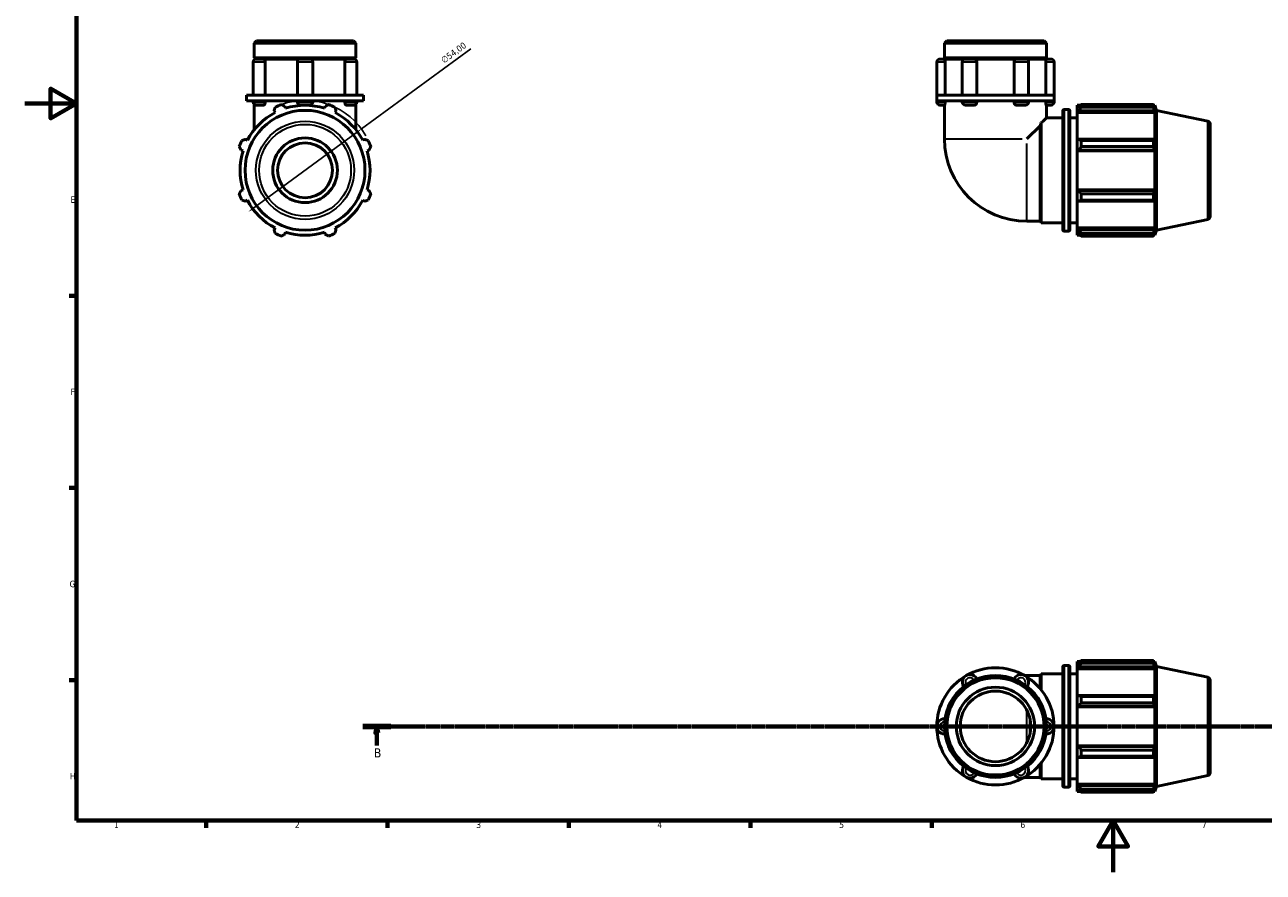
# Model space of a CAD drawing. Header units: millimetres. Extents: x 0 to 931, y 0 to 899.
# Tile 1 of 5: x 0 to 478, y 0 to 327. Entities that reach past the tile are written whole.
import ezdxf

# ---------------------------------------------------------------- set-up
doc = ezdxf.new("R2010")
doc.units = ezdxf.units.MM
doc.linetypes.add('CHAIN', pattern=[0.7087, 0.4724, -0.0591, 0.1181, -0.0591])
for name, color, linetype, lineweight in [('Border (ISO)', 7, 'Continuous', 70), ('Dimension (ISO)', 7, 'Continuous', 25), ('Section Line (ISO)', 7, 'CHAIN', 70), ('Visible (ISO)', 7, 'Continuous', 50), ('Visible Narrow (ISO)', 7, 'Continuous', 35)]:
    doc.layers.add(name, color=color, linetype=linetype, lineweight=lineweight)
doc.styles.add('Label Text (ISO)', font='tahoma.ttf')
doc.styles.add('Note Text (ISO)', font='tahoma.ttf')
doc.dimstyles.new('Default (ISO)', dxfattribs={"dimtxt": 2.5, "dimasz": 2.5, "dimexe": 3.175, "dimexo": 0, "dimgap": 0.762, "dimtad": 1, "dimrnd": 1e-08, "dimzin": 0, "dimtxsty": 'Note Text (ISO)', "dimcen": 0.09, "dimdle": 10, "dimclrd": 256, "dimclre": 256, "dimclrt": 232, "dimazin": 0, "dimtfac": 1.40208, "dimtmove": 0, "dimatfit": 3, "dimfxl": 1, "dimtolj": 1, "dimtzin": 0, "dimlwd": -1, "dimlwe": -1, "dimarcsym": 0})

# ---------------------------------------------------------------- blocks, each defined once
blk = doc.blocks.new('Borders Default Border')
at = {"layer": 'Border (ISO)'}
for p, q in [((20, 222.75), (17.1, 222.75)), ((20, 148.5), (17.1, 148.5)), ((20, 74.25), (17.1, 74.25)), ((70.08, 20), (70.08, 17.1)), ((140.17, 20), (140.17, 17.1)), ((210.25, 20), (210.25, 17.1)), ((280.33, 20), (280.33, 17.1)), ((350.42, 20), (350.42, 17.1))]:
    blk.add_line(p, q, dxfattribs=at)
at = {"layer": 'Border (ISO)', "flags": 128}
for points in [[(20, 20), (20, 574), (821, 574), (821, 20), (20, 20)], [(0, 297), (20, 297), (10, 302.77), (10, 291.23), (20, 297)], [(420.5, 0), (420.5, 20), (414.73, 10), (426.27, 10), (420.5, 20)]]:
    blk.add_lwpolyline(points, dxfattribs=at)
at = {"layer": 'Border (ISO)', "color": 232, "true_color": 0xca0064, "char_height": 2.5, "attachment_point": 7, "style": 'Note Text (ISO)'}
for s, insert in [('E', (17.64, 258.63)), ('F', (17.7, 184.38)), ('G', (17.31, 110.08)), ('H', (17.44, 35.88)), ('1', (34.48, 17.1)), ('2', (104.37, 17.1)), ('3', (174.43, 17.05)), ('4', (244.42, 17.1)), ('5', (314.64, 17.05)), ('6', (384.66, 17.05)), ('7', (454.77, 17.1))]:
    blk.add_mtext(s, dxfattribs=dict(at, insert=insert))
blk = doc.blocks.new('2dTransSection0')
at = {"layer": 'Section Line (ISO)', "linetype": 'CHAIN'}
blk.add_line((130.61, 56.35), (763.43, 56.35), dxfattribs=at)
at = {"layer": 'Section Line (ISO)', "linetype": 'Continuous', "lineweight": 140}
blk.add_line((130.61, 56.35), (141.38, 56.35), dxfattribs=at)
at = {"layer": 'Section Line (ISO)', "linetype": 'Continuous'}
for p, q in [((135.99, 56.35), (135.49, 53.85)), ((135.49, 53.85), (136.49, 53.85)), ((135.99, 53.85), (135.99, 56.35)), ((136.49, 53.85), (135.99, 56.35)), ((135.99, 49), (135.99, 53.85))]:
    blk.add_line(p, q, dxfattribs=at)
at = {"layer": 'Section Line (ISO)', "linetype": 'Continuous', "flags": 128}
blk.add_lwpolyline([(136.49, 53.85), (135.99, 56.35), (135.49, 53.85), (136.49, 53.85)], dxfattribs=at)
at = {"layer": 'Section Line (ISO)'}
blk.add_solid([(136.49, 53.85), (135.99, 56.35), (135.49, 53.85), (136.49, 53.85)], dxfattribs=at)
at = {"layer": 'Section Line (ISO)', "insert": (134.92, 44.35), "char_height": 3.5, "attachment_point": 7, "style": 'Label Text (ISO)'}
blk.add_mtext('B', dxfattribs=at)
blk = doc.blocks.new('*D13')
at = {"layer": 'Defpoints', "color": 0, "transparency": 16777216}
for p in [(130.05, 287.19), (86.51, 255.25)]:
    blk.add_point(p, dxfattribs=at)
at = {"layer": 'Dimension (ISO)', "transparency": 16777216}
for p, q in [((130.05, 287.19), (172.32, 318.19)), ((88.53, 256.73), (128.04, 285.71))]:
    blk.add_line(p, q, dxfattribs=at)
blk.add_arc((108.28, 271.22), 27, 29.5226, 109.792, dxfattribs=at)
for points in [[(127.79, 286.05), (128.28, 285.37), (130.05, 287.19)], [(88.28, 257.06), (88.77, 256.39), (86.51, 255.25)]]:
    blk.add_solid(points, dxfattribs=at)
at = {"layer": 'Dimension (ISO)', "color": 232, "true_color": 0xca0064, "transparency": 16777216, "insert": (160.5, 314.45), "char_height": 2.5, "attachment_point": 1, "rotation": 36.2602, "style": 'Note Text (ISO)'}
blk.add_mtext('\\A1;∅54,00', dxfattribs=at)

msp = doc.modelspace()

# ---------------------------------------------------------------- linework, layer by layer
at = {"layer": 'Visible (ISO)'}
for p, q in [((89.501, 321.219), (88.592, 320.311)), ((89.501, 321.219), (127.062, 321.219)), ((127.062, 321.219), (127.971, 320.311)), ((356.247, 321.219), (355.339, 320.311)), ((356.247, 321.219), (393.808, 321.219)), ((393.808, 321.219), (394.717, 320.311)), ((88.592, 314.719), (88.592, 320.311)), ((127.971, 320.311), (88.592, 320.311)), ((127.971, 314.719), (127.971, 320.311)), ((355.339, 314.719), (355.339, 320.311)), ((394.717, 320.311), (355.339, 320.311)), ((394.717, 314.719), (394.717, 320.311)), ((88.277, 313.038), (88.277, 300.219)), ((127.971, 314.719), (88.592, 314.719)), ((89.092, 314.219), (88.592, 314.719)), ((88.592, 314.219), (89.458, 314.219)), ((88.592, 313.842), (88.592, 314.219)), ((89.458, 314.219), (92.184, 314.219)), ((92.184, 314.219), (106.509, 314.219)), ((92.894, 313.038), (92.894, 300.219)), ((105.328, 313.038), (105.328, 300.219)), ((106.509, 314.219), (110.053, 314.219)), ((110.053, 314.219), (124.379, 314.219)), ((111.235, 313.038), (111.235, 300.219)), ((123.668, 300.219), (123.668, 313.038)), ((124.379, 314.219), (127.105, 314.219)), ((127.105, 314.219), (127.971, 314.219)), ((127.471, 314.219), (127.971, 314.719)), ((127.971, 313.842), (127.971, 314.219)), ((128.286, 313.038), (128.286, 300.219)), ((352.385, 313.038), (352.385, 300.219)), ((353.566, 314.219), (355.418, 314.219)), ((394.717, 314.719), (355.339, 314.719)), ((355.839, 314.219), (355.339, 314.719)), ((355.418, 314.219), (363.411, 314.219)), ((355.56, 313.038), (355.56, 300.219)), ((362.23, 313.038), (362.23, 300.219)), ((363.411, 314.219), (366.756, 314.219)), ((366.756, 314.219), (383.299, 314.219)), ((367.844, 313.038), (367.844, 300.219)), ((382.211, 300.219), (382.211, 313.038)), ((383.299, 314.219), (386.644, 314.219)), ((386.644, 314.219), (394.637, 314.219)), ((387.826, 313.038), (387.826, 300.219)), ((394.217, 314.219), (394.717, 314.719)), ((394.495, 300.219), (394.495, 313.038)), ((394.637, 314.219), (396.489, 314.219)), ((397.67, 313.038), (397.67, 300.219)), ((88.672, 300.219), (85.639, 300.219)), ((85.639, 298.119), (85.639, 300.219)), ((88.672, 298.119), (85.639, 298.119)), ((88.277, 298.119), (88.277, 297.551)), ((88.592, 296.747), (88.592, 286.803)), ((108.281, 300.219), (88.672, 300.219)), ((108.281, 298.119), (88.672, 298.119)), ((92.894, 298.119), (92.894, 297.551)), ((105.328, 298.119), (105.328, 297.551)), ((127.89, 300.219), (108.281, 300.219)), ((127.89, 298.119), (108.281, 298.119)), ((111.235, 298.119), (111.235, 297.551)), ((123.668, 297.551), (123.668, 298.119)), ((130.924, 300.219), (127.89, 300.219)), ((130.924, 298.119), (127.89, 298.119)), ((127.971, 296.747), (127.971, 286.803)), ((128.286, 298.119), (128.286, 297.551)), ((130.924, 298.119), (130.924, 300.219)), ((363.706, 300.219), (352.385, 300.219)), ((352.385, 298.119), (352.385, 300.219)), ((352.385, 298.119), (352.385, 297.551)), ((363.706, 298.119), (352.385, 298.119)), ((355.56, 298.119), (355.56, 297.551)), ((362.23, 298.119), (362.23, 297.551)), ((386.349, 300.219), (363.706, 300.219)), ((386.349, 298.119), (363.706, 298.119)), ((367.844, 298.119), (367.844, 297.551)), ((382.211, 297.551), (382.211, 298.119)), ((397.67, 300.219), (386.349, 300.219)), ((397.67, 298.119), (386.349, 298.119)), ((387.826, 298.119), (387.826, 297.551)), ((394.495, 297.551), (394.495, 298.119)), ((397.67, 298.119), (397.67, 300.219)), ((397.67, 298.119), (397.67, 297.551)), ((92.184, 296.369), (89.458, 296.369)), ((96.313, 294.211), (96.687, 293.492)), ((100.731, 295.167), (100.487, 295.94)), ((110.053, 296.369), (106.509, 296.369)), ((116.076, 295.94), (115.832, 295.167)), ((119.876, 293.492), (120.25, 294.211)), ((127.105, 296.369), (124.379, 296.369)), ((355.418, 296.369), (353.566, 296.369)), ((355.339, 296.369), (355.339, 283.336)), ((366.756, 296.369), (363.411, 296.369)), ((386.644, 296.369), (383.299, 296.369)), ((396.489, 296.369), (394.637, 296.369)), ((394.717, 296.369), (394.717, 291.469)), ((401.034, 248.229), (401.034, 294.209)), ((401.534, 294.709), (403.301, 294.709)), ((403.801, 294.209), (403.801, 248.229)), ((406.568, 296.329), (406.568, 295.425)), ((406.568, 296.329), (407.717, 296.329)), ((407.108, 295.94), (406.568, 295.425)), ((406.568, 293.732), (406.568, 295.425)), ((406.568, 293.732), (407.108, 294.211)), ((406.568, 293.492), (406.568, 293.732)), ((406.568, 293.492), (406.568, 282.939)), ((406.568, 293.492), (436.644, 293.492)), ((407.108, 294.211), (436.381, 294.211)), ((408.188, 296.625), (408.188, 295.648)), ((408.188, 296.625), (436.03, 296.625)), ((436.03, 295.648), (408.188, 295.648)), ((436.03, 295.648), (436.03, 296.625)), ((436.183, 296.329), (436.644, 296.329)), ((436.644, 295.167), (436.381, 295.94)), ((436.381, 294.211), (436.644, 293.492)), ((437.278, 294.38), (436.644, 296.329)), ((436.644, 295.167), (436.644, 296.329)), ((436.644, 282.814), (436.644, 293.492)), ((437.278, 248.059), (437.278, 294.38)), ((457.038, 290.18), (437.278, 294.38)), ((392.264, 288.456), (387.144, 283.336)), ((392.264, 251.53), (392.264, 288.456)), ((392.734, 250.969), (392.734, 289.548)), ((394.717, 291.469), (401.034, 291.469)), ((403.801, 291.469), (406.568, 291.469)), ((458.028, 288.957), (458.028, 253.482)), ((86.009, 282.814), (85.29, 283.188)), ((131.273, 283.188), (130.554, 282.814)), ((407.108, 283.188), (406.568, 282.939)), ((406.568, 278.851), (406.568, 282.939)), ((436.381, 283.188), (407.108, 283.188)), ((408.188, 282.719), (408.188, 280.362)), ((408.188, 282.719), (436.03, 282.719)), ((436.03, 280.362), (436.03, 282.719)), ((436.644, 282.814), (436.381, 283.188)), ((83.561, 279.014), (84.334, 278.77)), ((132.229, 278.77), (133.002, 279.014)), ((406.568, 278.851), (407.108, 279.014)), ((406.568, 278.77), (406.568, 278.851)), ((406.568, 278.77), (406.568, 263.669)), ((406.568, 278.77), (436.644, 278.77)), ((407.108, 279.014), (436.381, 279.014)), ((436.03, 280.362), (408.188, 280.362)), ((436.381, 279.014), (436.644, 278.77)), ((436.644, 263.669), (436.644, 278.77)), ((84.334, 263.669), (83.561, 263.425)), ((133.002, 263.425), (132.229, 263.669)), ((406.568, 263.588), (406.568, 263.669)), ((406.568, 263.669), (436.644, 263.669)), ((407.108, 263.425), (406.568, 263.588)), ((406.568, 259.5), (406.568, 263.588)), ((436.381, 263.425), (407.108, 263.425)), ((436.644, 263.669), (436.381, 263.425)), ((85.29, 259.251), (86.009, 259.625)), ((130.554, 259.625), (131.273, 259.251)), ((406.568, 259.5), (407.108, 259.251)), ((406.568, 259.5), (406.568, 248.947)), ((407.108, 259.251), (436.381, 259.251)), ((408.188, 262.077), (408.188, 259.72)), ((408.188, 262.077), (436.03, 262.077)), ((436.03, 259.72), (408.188, 259.72)), ((436.03, 259.72), (436.03, 262.077)), ((436.381, 259.251), (436.644, 259.625)), ((436.644, 248.947), (436.644, 259.625)), ((96.687, 248.947), (96.313, 248.228)), ((120.25, 248.228), (119.876, 248.947)), ((387.144, 251.53), (392.264, 251.53)), ((392.264, 251.53), (392.734, 250.969)), ((392.734, 250.969), (401.034, 250.969)), ((403.801, 250.969), (406.568, 250.969)), ((406.568, 248.707), (406.568, 248.947)), ((406.568, 248.947), (436.644, 248.947)), ((436.644, 248.947), (436.381, 248.228)), ((457.038, 252.259), (437.278, 248.059)), ((100.487, 246.499), (100.731, 247.272)), ((115.832, 247.272), (116.076, 246.499)), ((401.534, 247.729), (403.301, 247.729)), ((406.568, 247.014), (406.568, 248.707)), ((407.108, 248.228), (406.568, 248.707)), ((406.568, 247.014), (407.108, 246.499)), ((406.568, 247.014), (406.568, 246.109)), ((406.568, 246.109), (407.717, 246.109)), ((436.381, 248.228), (407.108, 248.228)), ((408.188, 246.791), (408.188, 245.814)), ((408.188, 246.791), (436.03, 246.791)), ((436.03, 245.814), (408.188, 245.814)), ((436.03, 245.814), (436.03, 246.791)), ((436.183, 246.109), (436.644, 246.109)), ((436.381, 246.499), (436.644, 247.272)), ((437.278, 248.059), (436.644, 246.109)), ((436.644, 246.109), (436.644, 247.272)), ((406.568, 81.46), (406.568, 80.555)), ((406.568, 81.46), (407.717, 81.46)), ((408.188, 81.755), (408.188, 80.778)), ((408.188, 81.755), (436.03, 81.755)), ((436.03, 80.778), (436.03, 81.755)), ((436.183, 81.46), (436.644, 81.46)), ((437.278, 79.51), (436.644, 81.46)), ((436.644, 80.297), (436.644, 81.46)), ((392.264, 76.039), (392.734, 76.6)), ((392.734, 70.462), (392.734, 76.6)), ((392.734, 76.6), (401.034, 76.6)), ((401.034, 33.36), (401.034, 79.34)), ((401.534, 79.84), (403.301, 79.84)), ((403.801, 79.34), (403.801, 33.36)), ((403.801, 76.6), (406.568, 76.6)), ((407.108, 81.07), (406.568, 80.555)), ((406.568, 78.862), (406.568, 80.555)), ((406.568, 78.862), (407.108, 79.341)), ((406.568, 78.622), (406.568, 78.862)), ((406.568, 78.622), (406.568, 68.069)), ((406.568, 78.622), (436.644, 78.622)), ((407.108, 79.341), (436.381, 79.341)), ((436.03, 80.778), (408.188, 80.778)), ((436.644, 80.297), (436.381, 81.07)), ((436.381, 79.341), (436.644, 78.622)), ((436.644, 67.944), (436.644, 78.622)), ((437.278, 33.189), (437.278, 79.51)), ((457.038, 75.31), (437.278, 79.51)), ((387.144, 76.039), (386.209, 76.039)), ((387.144, 76.039), (392.264, 76.039)), ((392.264, 71.033), (392.264, 76.039)), ((458.028, 74.087), (458.028, 38.612)), ((407.108, 68.318), (406.568, 68.069)), ((406.568, 63.982), (406.568, 68.069)), ((436.381, 68.318), (407.108, 68.318)), ((408.188, 67.849), (408.188, 65.492)), ((408.188, 67.849), (436.03, 67.849)), ((436.03, 65.492), (436.03, 67.849)), ((436.644, 67.944), (436.381, 68.318)), ((406.568, 63.982), (407.108, 64.144)), ((406.568, 63.9), (406.568, 63.982)), ((406.568, 63.9), (406.568, 48.799)), ((406.568, 63.9), (436.644, 63.9)), ((407.108, 64.144), (436.381, 64.144)), ((436.03, 65.492), (408.188, 65.492)), ((436.381, 64.144), (436.644, 63.9)), ((436.644, 48.799), (436.644, 63.9)), ((388.451, 53.98), (388.451, 58.719)), ((406.568, 48.718), (406.568, 48.799)), ((406.568, 48.799), (436.644, 48.799)), ((406.568, 44.63), (406.568, 48.718)), ((407.108, 48.555), (406.568, 48.718)), ((436.381, 48.555), (407.108, 48.555)), ((436.644, 48.799), (436.381, 48.555)), ((406.568, 44.63), (406.568, 34.077)), ((406.568, 44.63), (407.108, 44.381)), ((407.108, 44.381), (436.381, 44.381)), ((408.188, 47.207), (408.188, 44.85)), ((408.188, 47.207), (436.03, 47.207)), ((436.03, 44.85), (408.188, 44.85)), ((436.03, 44.85), (436.03, 47.207)), ((436.381, 44.381), (436.644, 44.755)), ((436.644, 34.077), (436.644, 44.755)), ((392.264, 36.66), (392.264, 41.666)), ((392.734, 36.1), (392.734, 42.237)), ((386.209, 36.66), (387.144, 36.66)), ((387.144, 36.66), (392.264, 36.66)), ((392.264, 36.66), (392.734, 36.1)), ((392.734, 36.1), (401.034, 36.1)), ((403.801, 36.1), (406.568, 36.1)), ((406.568, 33.837), (406.568, 34.077)), ((406.568, 34.077), (436.644, 34.077)), ((406.568, 32.144), (406.568, 33.837)), ((407.108, 33.358), (406.568, 33.837)), ((436.644, 34.077), (436.381, 33.358)), ((457.038, 37.389), (437.278, 33.189)), ((401.534, 32.86), (403.301, 32.86)), ((406.568, 32.144), (406.568, 31.24)), ((406.568, 32.144), (407.108, 31.629)), ((406.568, 31.24), (407.717, 31.24)), ((436.381, 33.358), (407.108, 33.358)), ((408.188, 31.921), (408.188, 30.945)), ((408.188, 31.921), (436.03, 31.921)), ((436.03, 30.945), (408.188, 30.945)), ((436.03, 30.945), (436.03, 31.921)), ((436.183, 31.24), (436.644, 31.24)), ((436.381, 31.629), (436.644, 32.402)), ((437.278, 33.189), (436.644, 31.24)), ((436.644, 31.24), (436.644, 32.402))]:
    msp.add_line(p, q, dxfattribs=at)
for centre, radius in [((108.281, 271.219), 23.161), ((108.281, 271.219), 12.5), ((108.281, 271.219), 10.602), ((375.028, 56.35), 19.689), ((375.028, 56.35), 18.78), ((375.028, 56.35), 15.146), ((375.028, 56.35), 13.631)]:
    msp.add_circle(centre, radius, dxfattribs=at)
for centre, radius, start, end in [((89.458, 313.038), 1.181, 90, 180), ((106.509, 313.038), 1.181, 90, 180), ((110.053, 313.038), 1.181, 0, 90), ((127.105, 313.038), 1.181, 0, 90), ((353.566, 313.038), 1.181, 90, 180), ((363.411, 313.038), 1.181, 90, 180), ((386.644, 313.038), 1.181, 0, 90), ((396.489, 313.038), 1.181, 0, 90), ((89.458, 297.551), 1.181, 180, 270), ((106.509, 297.551), 1.181, 180, 270), ((110.053, 297.551), 1.181, 270, 0), ((127.105, 297.551), 1.181, 270, 0), ((353.566, 297.551), 1.181, 180, 270), ((363.411, 297.551), 1.181, 180, 270), ((386.644, 297.551), 1.181, 270, 0), ((396.489, 297.551), 1.181, 270, 0), ((108.281, 271.219), 25.11, 117.5, 152.5), ((108.281, 271.219), 27, 109.79198, 115.20802), ((108.281, 271.219), 25.11, 72.5, 107.5), ((108.281, 271.219), 27, 64.79198, 70.20802), ((108.281, 271.219), 25.11, 27.5, 62.5), ((401.534, 294.209), 0.5, 90, 180), ((403.301, 294.209), 0.5, 0, 90), ((456.778, 288.957), 1.25, 0, 78), ((108.281, 271.219), 27, 154.79198, 160.20802), ((108.281, 271.219), 27, 19.79198, 25.20802), ((387.144, 283.336), 31.806, 180, 270), ((108.281, 271.219), 25.11, 162.5, 197.5), ((108.281, 271.219), 25.11, 342.5, 17.5), ((108.281, 271.219), 27, 199.79198, 205.20802), ((108.281, 271.219), 25.11, 207.5, 242.5), ((108.281, 271.219), 25.11, 297.5, 332.5), ((108.281, 271.219), 27, 334.79198, 340.20802), ((456.778, 253.482), 1.25, 282, 0), ((108.281, 271.219), 27, 244.79198, 250.20802), ((108.281, 271.219), 25.11, 252.5, 287.5), ((108.281, 271.219), 27, 289.79198, 295.20802), ((401.534, 248.229), 0.5, 180, 270), ((403.301, 248.229), 0.5, 270, 0), ((375.028, 56.35), 22.643, 60, 120), ((401.534, 79.34), 0.5, 90, 180), ((403.301, 79.34), 0.5, 0, 90), ((375.028, 56.35), 22.643, 120, 180), ((365.183, 73.401), 2.953, 25.69878, 214.30122), ((384.872, 73.401), 2.953, 325.69878, 154.30122), ((375.028, 56.35), 22.643, 0, 60), ((456.778, 74.087), 1.25, 0, 78), ((355.339, 56.35), 2.953, 85.69878, 274.30122), ((394.717, 56.35), 2.953, 265.69878, 94.30122), ((375.028, 56.35), 22.643, 180, 240), ((375.028, 56.35), 22.643, 300, 0), ((365.183, 39.298), 2.953, 145.69878, 334.30122), ((384.872, 39.298), 2.953, 205.69878, 34.30122), ((456.778, 38.612), 1.25, 282, 0), ((375.028, 56.35), 22.643, 240, 300), ((401.534, 33.36), 0.5, 180, 270), ((403.301, 33.36), 0.5, 270, 0)]:
    msp.add_arc(centre, radius, start, end, dxfattribs=at)
for points, knots in [([(92.184, 314.219), (92.266, 314.219), (92.349, 314.194), (92.514, 314.089), (92.594, 314.007), (92.731, 313.797), (92.787, 313.671), (92.867, 313.392), (92.89, 313.241), (92.894, 313.071), (92.894, 313.055), (92.894, 313.038)], [0.37241139, 0.37241139, 0.37241139, 0.37241139, 0.41523227, 0.41523227, 0.46145737, 0.46145737, 0.50766553, 0.50766553, 0.55376383, 0.55376383, 0.5587216, 0.5587216, 0.5587216, 0.5587216]), ([(123.668, 313.038), (123.668, 313.186), (123.686, 313.333), (123.754, 313.613), (123.806, 313.744), (123.936, 313.966), (124.013, 314.055), (124.181, 314.18), (124.27, 314.215), (124.366, 314.219), (124.372, 314.219), (124.379, 314.219)], [0.18630901, 0.18630901, 0.18630901, 0.18630901, 0.23071731, 0.23071731, 0.27681839, 0.27681839, 0.32302976, 0.32302976, 0.36925277, 0.36925277, 0.37261743, 0.37261743, 0.37261743, 0.37261743]), ([(355.418, 314.219), (355.431, 314.219), (355.445, 314.194), (355.476, 314.089), (355.492, 314.007), (355.522, 313.797), (355.535, 313.671), (355.553, 313.392), (355.559, 313.241), (355.56, 313.071), (355.56, 313.055), (355.56, 313.038)], [0.37241139, 0.37241139, 0.37241139, 0.37241139, 0.41523227, 0.41523227, 0.46145737, 0.46145737, 0.50766553, 0.50766553, 0.55376383, 0.55376383, 0.5587216, 0.5587216, 0.5587216, 0.5587216]), ([(366.756, 314.219), (366.885, 314.219), (367.014, 314.194), (367.269, 314.089), (367.391, 314.007), (367.599, 313.797), (367.684, 313.671), (367.803, 313.392), (367.837, 313.241), (367.844, 313.071), (367.844, 313.055), (367.844, 313.038)], [0.37241139, 0.37241139, 0.37241139, 0.37241139, 0.41523227, 0.41523227, 0.46145737, 0.46145737, 0.50766553, 0.50766553, 0.55376383, 0.55376383, 0.5587216, 0.5587216, 0.5587216, 0.5587216]), ([(382.211, 313.038), (382.211, 313.186), (382.237, 313.333), (382.34, 313.613), (382.418, 313.744), (382.615, 313.966), (382.732, 314.055), (382.99, 314.18), (383.129, 314.215), (383.279, 314.219), (383.289, 314.219), (383.299, 314.219)], [0.18630901, 0.18630901, 0.18630901, 0.18630901, 0.23071731, 0.23071731, 0.27681839, 0.27681839, 0.32302976, 0.32302976, 0.36925277, 0.36925277, 0.37261743, 0.37261743, 0.37261743, 0.37261743]), ([(394.495, 313.038), (394.495, 313.186), (394.5, 313.333), (394.516, 313.613), (394.528, 313.744), (394.556, 313.966), (394.572, 314.055), (394.604, 314.18), (394.62, 314.215), (394.635, 314.219), (394.636, 314.219), (394.637, 314.219)], [0.18630901, 0.18630901, 0.18630901, 0.18630901, 0.23071731, 0.23071731, 0.27681839, 0.27681839, 0.32302976, 0.32302976, 0.36925277, 0.36925277, 0.37261743, 0.37261743, 0.37261743, 0.37261743]), ([(92.894, 297.551), (92.894, 297.403), (92.877, 297.256), (92.808, 296.976), (92.757, 296.845), (92.626, 296.623), (92.549, 296.534), (92.382, 296.409), (92.293, 296.374), (92.197, 296.37), (92.191, 296.369), (92.184, 296.369)], [0.18630901, 0.18630901, 0.18630901, 0.18630901, 0.23071731, 0.23071731, 0.27681839, 0.27681839, 0.32302976, 0.32302976, 0.36925277, 0.36925277, 0.37261743, 0.37261743, 0.37261743, 0.37261743]), ([(124.379, 296.369), (124.296, 296.369), (124.214, 296.395), (124.049, 296.5), (123.969, 296.582), (123.832, 296.792), (123.776, 296.918), (123.696, 297.197), (123.673, 297.348), (123.669, 297.518), (123.668, 297.534), (123.668, 297.551)], [0.37241139, 0.37241139, 0.37241139, 0.37241139, 0.41523227, 0.41523227, 0.46145737, 0.46145737, 0.50766553, 0.50766553, 0.55376383, 0.55376383, 0.5587216, 0.5587216, 0.5587216, 0.5587216]), ([(355.56, 297.551), (355.56, 297.403), (355.556, 297.256), (355.54, 296.976), (355.528, 296.845), (355.499, 296.623), (355.483, 296.534), (355.451, 296.409), (355.435, 296.374), (355.42, 296.37), (355.419, 296.369), (355.418, 296.369)], [0.18630901, 0.18630901, 0.18630901, 0.18630901, 0.23071731, 0.23071731, 0.27681839, 0.27681839, 0.32302976, 0.32302976, 0.36925277, 0.36925277, 0.37261743, 0.37261743, 0.37261743, 0.37261743]), ([(367.844, 297.551), (367.844, 297.403), (367.818, 297.256), (367.716, 296.976), (367.638, 296.845), (367.441, 296.623), (367.323, 296.534), (367.065, 296.409), (366.926, 296.374), (366.776, 296.37), (366.766, 296.369), (366.756, 296.369)], [0.18630901, 0.18630901, 0.18630901, 0.18630901, 0.23071731, 0.23071731, 0.27681839, 0.27681839, 0.32302976, 0.32302976, 0.36925277, 0.36925277, 0.37261743, 0.37261743, 0.37261743, 0.37261743]), ([(383.299, 296.369), (383.17, 296.369), (383.041, 296.395), (382.786, 296.5), (382.665, 296.582), (382.456, 296.792), (382.372, 296.918), (382.252, 297.197), (382.218, 297.348), (382.211, 297.518), (382.211, 297.534), (382.211, 297.551)], [0.37241139, 0.37241139, 0.37241139, 0.37241139, 0.41523227, 0.41523227, 0.46145737, 0.46145737, 0.50766553, 0.50766553, 0.55376383, 0.55376383, 0.5587216, 0.5587216, 0.5587216, 0.5587216]), ([(394.637, 296.369), (394.624, 296.369), (394.61, 296.395), (394.579, 296.5), (394.563, 296.582), (394.533, 296.792), (394.52, 296.918), (394.502, 297.197), (394.496, 297.348), (394.495, 297.518), (394.495, 297.534), (394.495, 297.551)], [0.37241139, 0.37241139, 0.37241139, 0.37241139, 0.41523227, 0.41523227, 0.46145737, 0.46145737, 0.50766553, 0.50766553, 0.55376383, 0.55376383, 0.5587216, 0.5587216, 0.5587216, 0.5587216]), ([(394.717, 291.469), (394.717, 291.469), (394.576, 291.333), (394.022, 290.794), (393.608, 290.393), (392.973, 289.778), (392.856, 289.665), (392.734, 289.548)], [3.54079026, 3.54079026, 3.54079026, 3.54079026, 3.94542065, 3.94542065, 4.35005104, 4.35005104, 4.43649321, 4.43649321, 4.43649321, 4.43649321])]:
    msp.add_open_spline(points, degree=3, knots=knots, dxfattribs=at)
for points, weights in [([(96.313, 294.211), (96.543, 294.915), (96.782, 295.648)], [1.00246698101, 1.00164164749, 1]), ([(99.139, 296.625), (99.827, 296.275), (100.487, 295.94)], [1, 1.00164164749, 1.00246698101]), ([(116.076, 295.94), (116.736, 296.275), (117.424, 296.625)], [1.00246698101, 1.00164164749, 1]), ([(119.781, 295.648), (120.02, 294.915), (120.25, 294.211)], [1, 1.00164164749, 1.00246698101]), ([(408.188, 296.625), (407.626, 296.275), (407.108, 295.94)], [1.01811291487, 1.01279029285, 1.00667305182]), ([(407.108, 294.211), (407.626, 294.915), (408.188, 295.648)], [1.00667305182, 1.01279029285, 1.01811291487]), ([(436.03, 296.625), (436.213, 296.275), (436.381, 295.94)], [1, 1.00164164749, 1.00246698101]), ([(436.381, 294.211), (436.213, 294.915), (436.03, 295.648)], [1.00246698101, 1.00164164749, 1]), ([(83.853, 282.719), (84.586, 282.958), (85.29, 283.188)], [1, 1.00164164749, 1.00246698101]), ([(131.273, 283.188), (131.977, 282.958), (132.71, 282.719)], [1.00246698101, 1.00164164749, 1]), ([(408.188, 282.719), (407.626, 282.958), (407.108, 283.188)], [1.01811291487, 1.01279029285, 1.00667305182]), ([(436.03, 282.719), (436.213, 282.958), (436.381, 283.188)], [1, 1.00164164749, 1.00246698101]), ([(83.561, 279.014), (83.226, 279.674), (82.876, 280.362)], [1.00246698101, 1.00164164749, 1]), ([(133.686, 280.362), (133.337, 279.674), (133.002, 279.014)], [1, 1.00164164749, 1.00246698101]), ([(407.108, 279.014), (407.626, 279.674), (408.188, 280.362)], [1.00667305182, 1.01279029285, 1.01811291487]), ([(436.381, 279.014), (436.213, 279.674), (436.03, 280.362)], [1.00246698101, 1.00164164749, 1]), ([(82.876, 262.077), (83.226, 262.765), (83.561, 263.425)], [1, 1.00164164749, 1.00246698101]), ([(133.002, 263.425), (133.337, 262.765), (133.686, 262.077)], [1.00246698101, 1.00164164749, 1]), ([(408.188, 262.077), (407.626, 262.765), (407.108, 263.425)], [1.01811291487, 1.01279029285, 1.00667305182]), ([(436.03, 262.077), (436.213, 262.765), (436.381, 263.425)], [1, 1.00164164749, 1.00246698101]), ([(85.29, 259.251), (84.586, 259.481), (83.853, 259.72)], [1.00246698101, 1.00164164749, 1]), ([(132.71, 259.72), (131.977, 259.481), (131.273, 259.251)], [1, 1.00164164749, 1.00246698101]), ([(407.108, 259.251), (407.626, 259.481), (408.188, 259.72)], [1.00667305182, 1.01279029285, 1.01811291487]), ([(436.381, 259.251), (436.213, 259.481), (436.03, 259.72)], [1.00246698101, 1.00164164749, 1]), ([(96.782, 246.791), (96.543, 247.524), (96.313, 248.228)], [1, 1.00164164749, 1.00246698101]), ([(100.487, 246.499), (99.827, 246.164), (99.139, 245.814)], [1.00246698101, 1.00164164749, 1]), ([(117.424, 245.814), (116.736, 246.164), (116.076, 246.499)], [1, 1.00164164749, 1.00246698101]), ([(120.25, 248.228), (120.02, 247.524), (119.781, 246.791)], [1.00246698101, 1.00164164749, 1]), ([(408.188, 246.791), (407.626, 247.524), (407.108, 248.228)], [1.01811291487, 1.01279029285, 1.00667305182]), ([(407.108, 246.499), (407.626, 246.164), (408.188, 245.814)], [1.00667305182, 1.01279029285, 1.01811291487]), ([(436.03, 246.791), (436.213, 247.524), (436.381, 248.228)], [1, 1.00164164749, 1.00246698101]), ([(436.381, 246.499), (436.213, 246.164), (436.03, 245.814)], [1.00246698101, 1.00164164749, 1]), ([(408.188, 81.755), (407.626, 81.405), (407.108, 81.07)], [1.01811291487, 1.01279029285, 1.00667305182]), ([(436.03, 81.755), (436.213, 81.405), (436.381, 81.07)], [1, 1.00164164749, 1.00246698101]), ([(407.108, 79.341), (407.626, 80.045), (408.188, 80.778)], [1.00667305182, 1.01279029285, 1.01811291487]), ([(436.381, 79.341), (436.213, 80.045), (436.03, 80.778)], [1.00246698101, 1.00164164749, 1]), ([(408.188, 67.849), (407.626, 68.088), (407.108, 68.318)], [1.01811291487, 1.01279029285, 1.00667305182]), ([(436.03, 67.849), (436.213, 68.088), (436.381, 68.318)], [1, 1.00164164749, 1.00246698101]), ([(407.108, 64.144), (407.626, 64.804), (408.188, 65.492)], [1.00667305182, 1.01279029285, 1.01811291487]), ([(436.381, 64.144), (436.213, 64.804), (436.03, 65.492)], [1.00246698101, 1.00164164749, 1]), ([(408.188, 47.207), (407.626, 47.895), (407.108, 48.555)], [1.01811291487, 1.01279029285, 1.00667305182]), ([(436.03, 47.207), (436.213, 47.895), (436.381, 48.555)], [1, 1.00164164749, 1.00246698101]), ([(407.108, 44.381), (407.626, 44.611), (408.188, 44.85)], [1.00667305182, 1.01279029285, 1.01811291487]), ([(436.381, 44.381), (436.213, 44.611), (436.03, 44.85)], [1.00246698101, 1.00164164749, 1]), ([(408.188, 31.921), (407.626, 32.654), (407.108, 33.358)], [1.01811291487, 1.01279029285, 1.00667305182]), ([(407.108, 31.629), (407.626, 31.294), (408.188, 30.945)], [1.00667305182, 1.01279029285, 1.01811291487]), ([(436.03, 31.921), (436.213, 32.654), (436.381, 33.358)], [1, 1.00164164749, 1.00246698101]), ([(436.381, 31.629), (436.213, 31.294), (436.03, 30.945)], [1.00246698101, 1.00164164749, 1])]:
    msp.add_rational_spline(points, weights, degree=2, dxfattribs=at)
msp.add_open_spline([(392.264, 288.456), (392.423, 288.832), (392.581, 289.198), (392.734, 289.548)], degree=3, dxfattribs=at)
at = {"layer": 'Visible Narrow (ISO)'}
for p, q in [((92.621, 313.038), (88.294, 313.038)), ((111.198, 313.038), (105.364, 313.038)), ((128.269, 313.038), (123.942, 313.038)), ((355.317, 313.038), (352.395, 313.038)), ((367.648, 313.038), (362.256, 313.038)), ((387.799, 313.038), (382.407, 313.038)), ((397.66, 313.038), (394.738, 313.038)), ((88.294, 297.551), (92.621, 297.551)), ((105.364, 297.551), (111.198, 297.551)), ((123.942, 297.551), (128.269, 297.551)), ((352.395, 297.551), (355.317, 297.551)), ((362.256, 297.551), (367.648, 297.551)), ((382.407, 297.551), (387.799, 297.551)), ((394.738, 297.551), (397.66, 297.551)), ((401.534, 294.42), (401.534, 248.019)), ((403.301, 248.019), (403.301, 294.42)), ((457.038, 252.492), (457.038, 289.946)), ((355.461, 283.336), (385.339, 283.336)), ((387.144, 251.653), (387.144, 281.531)), ((401.534, 79.55), (401.534, 33.149)), ((403.301, 33.149), (403.301, 79.55)), ((387.144, 75.532), (387.144, 76.037)), ((457.038, 37.623), (457.038, 75.077)), ((387.144, 50.688), (387.144, 62.011)), ((387.144, 36.662), (387.144, 37.167))]:
    msp.add_line(p, q, dxfattribs=at)
for radius in [18.96, 17.738]:
    msp.add_circle((108.281, 271.219), radius, dxfattribs=at)
for centre, start, end in [((365.183, 73.401), 36.67874, 203.32126), ((384.872, 73.401), 336.67874, 143.32126), ((355.339, 56.35), 96.67874, 263.32126), ((394.717, 56.35), 276.67874, 83.32126), ((365.183, 39.298), 156.67874, 323.32126), ((384.872, 39.298), 216.67874, 23.32126)]:
    msp.add_arc(centre, 1.772, start, end, dxfattribs=at)

# ---------------------------------------------------------------- block references
msp.add_blockref('Borders Default Border', (0, 0))
at = {"layer": 'Section Line (ISO)'}
msp.add_blockref('2dTransSection0', (0, 0), dxfattribs=at)

# ---------------------------------------------------------------- dimensions: what is measured, and where the dimension line sits
at = {"layer": 'Dimension (ISO)'}
dim = msp.add_diameter_dim_2p(p1=(86.51, 255.25), p2=(130.053, 287.189), dimstyle='Default (ISO)', override={"dimdec": 2, "dimlfac": 1, "dimtp": 0, "dimtm": 0, "dimtdec": 2, "dimatfit": 2}, dxfattribs=at)
dim.commit()
dim.dimension.update_dxf_attribs({"geometry": '*D13', "text_midpoint": (167.277, 314.493), "dimtype": 163})

doc.saveas('drawing.dxf')
